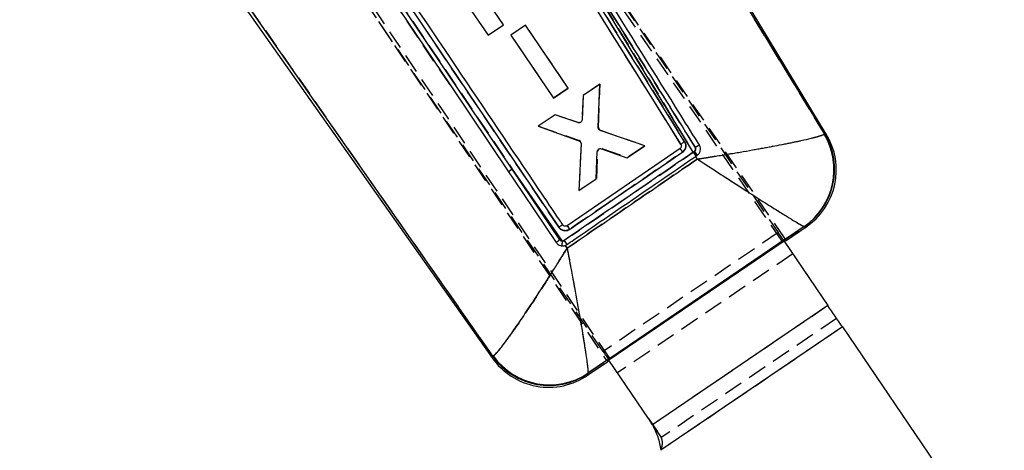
# Model space of a CAD drawing. Extents: x 27 to 387, y 27 to 288.
# Tile 9 of 19: x 99 to 165, y 171 to 200. Entities that reach past the tile are written whole.
import ezdxf

# ---------------------------------------------------------------- set-up
doc = ezdxf.new("R2010")
doc.units = 0
doc.linetypes.add('HIDDEN', pattern=[1.905, 1.27, -0.635])
doc.layers.get('0').update_dxf_attribs({"linetype": 'CONTINUOUS'})
doc.styles.add('SLDTEXTSTYLE0', font='TXT', dxfattribs={"width": 0.75})
doc.dimstyles.new('SLDDIMSTYLE2', dxfattribs={"dimtxt": 3.5, "dimasz": 3.302, "dimexe": 0, "dimexo": 0.0625, "dimgap": 0.875, "dimtad": 1, "dimdec": 3, "dimrnd": 1e-09, "dimzin": 12, "dimtxsty": 'SLDTEXTSTYLE0', "dimsah": 1, "dimcen": 0.09, "dimazin": 3, "dimtfac": 1, "dimtdec": 3, "dimtmove": 0, "dimatfit": 3, "dimtolj": 1, "dimtzin": 12})

# ---------------------------------------------------------------- blocks, each defined once
blk = doc.blocks.new('_D_4')
at = {"color": 179, "linetype": 'CONTINUOUS'}
for p, q in [((90.869, 153.428), (90.869, 168.803)), ((97.869, 153.428), (97.869, 168.803)), ((90.869, 167.803), (81.299, 167.803)), ((90.869, 167.803), (97.869, 167.803)), ((97.869, 167.803), (104.219, 167.803))]:
    blk.add_line(p, q, dxfattribs=at)
for points in [[(90.869, 167.803), (87.567, 168.311), (87.567, 167.295)], [(97.869, 167.803), (101.171, 167.295), (101.171, 168.311)]]:
    blk.add_solid(points, dxfattribs=at)
at = {"color": 179, "linetype": 'CONTINUOUS', "insert": (81.299, 172.315, 0.1), "char_height": 3.5, "attachment_point": 1, "style": 'SLDTEXTSTYLE0'}
blk.add_mtext('7', dxfattribs=at)

msp = doc.modelspace()

# ---------------------------------------------------------------- linework, layer by layer
at = {"color": 7, "linetype": 'HIDDEN'}
for p, q in [((149.8814, 185.1946), (112.417, 239.8626)), ((96.5982, 239.2277), (138.2725, 177.3062)), ((138.4832, 177.4493), (96.7519, 239.4133)), ((150.0921, 185.3378), (112.9147, 239.5503)), ((119.0621, 230.7538), (149.6265, 185.7649)), ((138.0462, 177.8975), (107.4818, 222.8864)), ((152.694, 192.2964), (135.22, 220.8733)), ((114.8196, 215.5058), (132.0383, 189.9598)), ((127.928, 195.5203), (114.5829, 215.3246)), ((135.1224, 186.1093), (115.35, 215.4457)), ((133.1238, 209.0301), (144.0016, 191.075)), ((113.5345, 202.2379), (130.7445, 177.5776)), ((132.913, 199.4801), (131.9411, 198.8196)), ((135.7418, 195.3147), (132.913, 199.4801)), ((131.9411, 198.8196), (134.7699, 194.6541)), ((134.7699, 194.6541), (135.7418, 195.3147)), ((135.7418, 195.3147), (134.7699, 194.6541)), ((137.8495, 195.5806), (136.7294, 194.8193)), ((137.7505, 192.7107), (137.8495, 195.5806)), ((136.7294, 194.8193), (136.6569, 193.2148)), ((134.869, 193.5549), (133.7704, 192.8082)), ((136.3877, 193.0309), (134.869, 193.5549)), ((133.7704, 192.8082), (136.4532, 191.8606)), ((140.805, 191.5013), (137.887, 192.5118)), ((152.694, 192.2964), (152.6672, 192.2756)), ((136.5882, 191.6604), (136.4509, 188.5421)), ((139.6641, 190.7259), (140.805, 191.5013)), ((140.805, 191.5013), (139.6641, 190.7259)), ((137.6344, 189.3465), (137.6962, 191.1397)), ((137.9679, 191.325), (139.6641, 190.7259)), ((144.0016, 191.075), (144.0809, 191.1295)), ((144.1679, 190.8), (144.275, 190.6229)), ((144.2663, 190.8674), (144.1836, 190.8107)), ((135.3393, 185.1998), (132.0383, 189.9598)), ((132.0383, 189.9598), (135.1878, 185.2905)), ((136.4509, 188.5421), (137.6344, 189.3465)), ((149.6265, 185.7649), (138.0462, 177.8975)), ((149.9055, 185.1899), (151.3374, 186.1623)), ((151.3374, 186.1623), (151.3554, 186.1612)), ((135.6664, 184.7284), (135.5394, 184.9113)), ((150.0109, 185.1991), (138.4306, 177.3317)), ((138.4832, 177.4493), (149.8814, 185.1946)), ((149.8814, 185.1946), (149.9055, 185.1899)), ((150.5875, 184.3504), (139.0072, 176.483)), ((152.9103, 180.9315), (141.3097, 173.0503)), ((153.4869, 180.0828), (141.8863, 172.2016)), ((153.8713, 179.5169), (141.8672, 171.3616)), ((130.7866, 177.6002), (130.7445, 177.5776)), ((137.0442, 176.4568), (138.4795, 177.4313)), ((138.4795, 177.4313), (138.4832, 177.4493)), ((137.0352, 176.4334), (137.0442, 176.4568)), ((141.052, 173.4732), (141.6286, 172.6245)), ((141.3097, 173.0503), (141.8863, 172.2016))]:
    msp.add_line(p, q, dxfattribs=at)
at = {"color": 7, "linetype": 'CONTINUOUS'}
for p, q in [((152.8035, 192.2769), (127.3864, 234.2599)), ((121.877, 225.6857), (143.1884, 191.5951)), ((135.22, 220.8733), (152.694, 192.2964)), ((132.0383, 189.9598), (114.8196, 215.5058)), ((115.35, 215.4457), (135.1224, 186.1093)), ((144.0016, 191.075), (133.1238, 209.0301)), ((109.8317, 207.0867), (130.7197, 177.4664)), ((120.4993, 206.5457), (127.928, 195.5203)), ((126.562, 204.512), (130.4383, 198.8064)), ((130.7445, 177.5776), (113.5345, 202.2379)), ((131.4526, 199.4955), (129.8016, 201.9257)), ((130.4383, 198.8064), (131.4526, 199.4955)), ((132.9124, 199.4794), (131.9403, 198.8192)), ((135.7427, 195.3151), (132.9124, 199.4794)), ((131.9403, 198.8192), (134.7706, 194.6549)), ((127.928, 195.5203), (131.7978, 189.7759)), ((134.7706, 194.6549), (135.7427, 195.3151)), ((137.827, 195.5642), (136.7281, 194.8179)), ((137.7196, 192.7209), (137.827, 195.5642)), ((136.7281, 194.8179), (136.6557, 193.213)), ((134.8673, 193.5542), (133.7469, 192.7933)), ((136.3857, 193.0305), (134.8673, 193.5542)), ((133.7469, 192.7933), (136.4514, 191.8281)), ((140.8055, 191.5005), (137.856, 192.5217)), ((152.6672, 192.2756), (152.694, 192.2964)), ((136.586, 191.6279), (136.4504, 188.5429)), ((139.6217, 190.6966), (140.8055, 191.5005)), ((143.1309, 191.3196), (135.67, 186.2109)), ((137.5916, 189.3179), (137.6595, 191.1156)), ((137.9319, 191.2998), (139.6217, 190.6966)), ((144.0813, 191.1298), (144.0016, 191.075)), ((144.1679, 190.8), (144.1836, 190.8107)), ((144.275, 190.6229), (144.1679, 190.8)), ((144.1836, 190.8107), (144.2663, 190.8674)), ((132.0383, 189.9598), (135.3393, 185.1998)), ((135.1878, 185.2905), (132.0383, 189.9598)), ((136.4504, 188.5429), (137.5916, 189.3179)), ((135.3995, 186.2478), (135.3861, 186.2654)), ((151.3374, 186.1623), (150.102, 185.3234)), ((150.1557, 185.2452), (151.463, 186.1333)), ((151.3554, 186.1612), (151.3374, 186.1623)), ((135.5394, 184.9113), (135.6522, 184.9691)), ((135.5394, 184.9113), (135.6664, 184.7284)), ((138.2725, 177.3062), (150.0921, 185.3378)), ((150.0109, 185.1991), (138.4306, 177.3317)), ((150.0109, 185.1991), (149.9735, 185.2543)), ((150.0109, 185.1991), (152.9103, 180.9315)), ((150.102, 185.3234), (150.0921, 185.3378)), ((150.1557, 185.2452), (150.1547, 185.2466)), ((152.9103, 180.9315), (141.3097, 173.0503)), ((153.8713, 179.5169), (141.8672, 171.3616)), ((153.8713, 179.5169), (164.5739, 163.7633)), ((130.7445, 177.5776), (130.7866, 177.6002)), ((137.0192, 176.3206), (138.3345, 177.2141)), ((138.2796, 177.2956), (137.0442, 176.4568)), ((138.2725, 177.3062), (138.2796, 177.2956)), ((138.3326, 177.217), (138.3345, 177.2141)), ((138.3939, 177.3858), (138.4306, 177.3317)), ((141.052, 173.4732), (138.4306, 177.3317)), ((137.0442, 176.4568), (137.0352, 176.4334))]:
    msp.add_line(p, q, dxfattribs=at)
at = {"color": 8, "linetype": 'CONTINUOUS', "flags": 128}
for points in [[(152.694, 192.2964), (152.7913, 192.2791), (152.8035, 192.2769)], [(151.463, 186.1333), (151.451, 186.1364), (151.3554, 186.1612)], [(130.7197, 177.4664), (130.7225, 177.4787), (130.7445, 177.5776)], [(137.0352, 176.4334), (137.021, 176.3331), (137.0192, 176.3206)]]:
    msp.add_lwpolyline(points, dxfattribs=at)
at = {"color": 7, "linetype": 'HIDDEN', "flags": 128}
for points in [[(152.8035, 192.2769), (152.7913, 192.2791), (152.694, 192.2964)], [(149.9735, 185.2543), (149.9645, 185.2675), (149.9174, 185.3368), (149.8698, 185.4069), (149.8217, 185.4777), (149.7732, 185.549), (149.7245, 185.6207), (149.6756, 185.6928), (149.6265, 185.7649)], [(151.3554, 186.1612), (151.451, 186.1364), (151.463, 186.1333)], [(138.0462, 177.8975), (138.0952, 177.8254), (138.1442, 177.7533), (138.1929, 177.6816), (138.2414, 177.6103), (138.2895, 177.5395), (138.3371, 177.4694), (138.3842, 177.4001), (138.3939, 177.3858)], [(130.7445, 177.5776), (130.7225, 177.4787), (130.7197, 177.4664)], [(137.0192, 176.3206), (137.021, 176.3331), (137.0352, 176.4334)]]:
    msp.add_lwpolyline(points, dxfattribs=at)
at = {"color": 7, "linetype": 'CONTINUOUS', "flags": 128}
for points in [[(131.7978, 189.7759), (132.1273, 189.2867), (133.4857, 187.2701), (134.9444, 185.1045)], [(153.8713, 179.5169), (153.7487, 179.6973), (153.6264, 179.8774), (153.5045, 180.0568), (153.3834, 180.2351), (153.2631, 180.4121), (153.144, 180.5874), (153.0264, 180.7606), (152.9103, 180.9315)]]:
    msp.add_lwpolyline(points, dxfattribs=at)
at = {"color": 7, "linetype": 'HIDDEN'}
for centre, radius, start, end in [((137.9539, 192.704), 0.2035, 178.107321, 250.812617), ((148.7308, 189.9306), 4.582, 304.672595, 30.78271), ((148.7726, 189.9384), 4.5757, 304.363556, 31.019048), ((136.3853, 191.6692), 0.2031, 357.53416, 70.454683), ((137.9018, 191.1314), 0.2057, 134.985565, 177.681368), ((159.6473, 202.3649), 19.8693, 213.772408, 214.601644), ((166.8578, 206.6304), 27.6474, 214.238392, 214.903359), ((149.1934, 194.5491), 6.1507, 213.777539, 216.76876), ((132.7041, 188.8397), 1.3031, 120.727065, 134.069253), ((148.6412, 194.7029), 15.5037, 213.212052, 214.27003), ((137.5583, 184.9584), 2.2321, 173.793059, 181.959529), ((155.1977, 198.6487), 23.857, 214.213496, 214.987475), ((134.4757, 180.2266), 4.5759, 215.372764, 304.009792), ((134.5087, 180.2752), 4.5836, 215.704304, 303.584943), ((137.4927, 169.8147), 5, 28.513894, 34.191282)]:
    msp.add_arc(centre, radius, start, end, dxfattribs=at)
at = {"color": 7, "linetype": 'CONTINUOUS'}
for centre, radius, start, end in [((148.7308, 189.9306), 4.582, 304.672595, 30.78271), ((148.7726, 189.9384), 4.5757, 304.363556, 31.019048), ((148.8963, 189.9114), 4.5675, 303.573761, 31.74407), ((161.0074, 203.4195), 21.5865, 214.092602, 214.855862), ((166.8578, 206.6304), 27.6474, 214.238392, 214.903359), ((149.1433, 194.5016), 6.0821, 213.66755, 216.692495), ((132.7041, 188.8397), 1.3031, 120.727065, 134.069253), ((149.8511, 195.6578), 17.0395, 213.669829, 214.632417), ((137.5583, 184.9584), 2.2321, 173.793059, 181.959529), ((153.6897, 197.4677), 21.9446, 213.877691, 214.719097), ((134.4525, 180.0986), 4.5675, 214.573144, 304.739897), ((134.4757, 180.2266), 4.5759, 215.372764, 304.009792), ((134.5087, 180.2752), 4.5836, 215.704304, 303.584943), ((136.9161, 170.6634), 5, 28.513894, 34.191282)]:
    msp.add_arc(centre, radius, start, end, dxfattribs=at)
at = {"color": 7, "linetype": 'HIDDEN'}
for centre, major_axis, start_param, end_param in [((115.7132, 235.4706), (-34.4436, 50.2247), 3.0854573, 3.1071179), ((104.3305, 227.7375), (-34.0029, 50.5241), 3.1760674, 3.1986739)]:
    msp.add_ellipse(centre, major_axis=major_axis, ratio=0.0699281, start_param=start_param, end_param=end_param, dxfattribs=at)
at = {"color": 7, "linetype": 'CONTINUOUS'}
for centre, major_axis, start_param, end_param in [((115.7132, 235.4706), (-34.4436, 50.2247), 3.1071179, 3.1412768), ((104.3305, 227.7375), (-34.0029, 50.5241), 3.1419085, 3.1760674)]:
    msp.add_ellipse(centre, major_axis=major_axis, ratio=0.0699281, start_param=start_param, end_param=end_param, dxfattribs=at)
at = {"color": 7, "linetype": 'HIDDEN'}
for points, knots in [([(143.1884, 191.5951), (139.6402, 197.2725), (132.538, 208.6366), (125.4327, 219.9993), (121.8772, 225.6853)], [0, 0, 0, 0, 0.4995954, 1, 1, 1, 1]), ([(122.1204, 225.8577), (125.6767, 220.172), (132.7835, 208.8098), (139.8874, 197.4464), (143.4365, 191.7693)], [0, 0, 0, 0, 0.5004065, 1, 1, 1, 1]), ([(144.1329, 191.4013), (142.7016, 193.6937), (139.0324, 199.5701), (135.3623, 205.4462), (133.1238, 209.0301)], [0, 0, 0, 0, 0.3900925, 1, 1, 1, 1]), ([(144.275, 190.6229), (144.2811, 190.6238), (144.2881, 190.6249), (144.2997, 190.6267), (144.3131, 190.6288), (144.3387, 190.6328), (144.382, 190.6395), (144.4546, 190.6507), (144.5764, 190.6697), (144.7814, 190.7018), (145.127, 190.7564), (145.7163, 190.8508), (146.7585, 191.022), (148.0698, 191.2475), (149.4335, 191.4976), (150.5083, 191.7089), (151.3452, 191.8884), (151.9398, 192.0297), (152.3525, 192.1444), (152.5802, 192.2237), (152.6433, 192.2613), (152.6672, 192.2756)], [0, 0, 0, 0, 0.0014899, 0.001741, 0.0028456, 0.0047765, 0.0080178, 0.0134596, 0.0225978, 0.0379581, 0.063841, 0.1077714, 0.1839428, 0.3255818, 0.4500053, 0.5743782, 0.6747846, 0.7751647, 0.8613564, 0.9475374, 1, 1, 1, 1]), ([(143.4365, 191.7693), (143.4531, 191.7386), (143.4968, 191.6578), (143.5225, 191.5074), (143.4957, 191.3367), (143.4173, 191.1852), (143.3328, 191.1152), (143.2925, 191.0818)], [0, 0, 0, 0, 0.1352403, 0.356265, 0.5772265, 0.7981614, 1, 1, 1, 1]), ([(144.1327, 191.4015), (144.1501, 191.4123), (144.1849, 191.4339), (144.236, 191.4646), (144.2837, 191.4924), (144.326, 191.5162), (144.3613, 191.5351), (144.388, 191.5482), (144.404, 191.5547), (144.408, 191.5549), (144.4097, 191.5551)], [0, 0, 0, 0, 0.1300818, 0.260158, 0.3902435, 0.5203249, 0.6504024, 0.7804821, 0.910565, 1, 1, 1, 1]), ([(135.4692, 185.2344), (135.6367, 185.349), (136.4743, 185.9224), (139.3184, 187.8692), (141.995, 189.7014), (144.0016, 191.075)], [0, 0, 0, 0, 0.0588976, 0.2944881, 1, 1, 1, 1]), ([(143.2925, 191.0818), (143.125, 190.9671), (142.2874, 190.3938), (139.7996, 188.6908), (137.4793, 187.1025), (135.829, 185.9729)], [0, 0, 0, 0, 0.0673329, 0.3366656, 1, 1, 1, 1]), ([(144.0809, 191.1295), (144.0901, 191.1367), (144.1169, 191.1574), (144.1492, 191.2051), (144.167, 191.2706), (144.1634, 191.3399), (144.1431, 191.3808), (144.1329, 191.4013)], [0, 0, 0, 0, 0.1150346, 0.3330229, 0.5530906, 0.7757385, 1, 1, 1, 1]), ([(144.275, 190.6229), (142.8247, 189.6303), (139.9547, 187.6661), (137.0856, 185.7006), (135.6664, 184.7284)], [0, 0, 0, 0, 0.50533495, 1, 1, 1, 1]), ([(144.275, 190.6229), (144.2801, 190.6195), (144.2861, 190.6156), (144.2959, 190.6092), (144.3073, 190.6018), (144.3289, 190.5876), (144.3655, 190.5637), (144.4269, 190.5235), (144.5301, 190.4562), (144.7034, 190.343), (144.9957, 190.1523), (145.494, 189.8279), (146.3746, 189.2564), (147.4814, 188.5426), (148.6309, 187.8083), (149.5354, 187.2369), (150.2381, 186.7996), (150.736, 186.4961), (151.0798, 186.2939), (151.2678, 186.1906), (151.3183, 186.1701), (151.3374, 186.1623)], [0, 0, 0, 0, 0.00149, 0.0017411, 0.0028472, 0.0047786, 0.0080212, 0.0134644, 0.0226048, 0.0379677, 0.063854, 0.1077882, 0.1839615, 0.3255821, 0.4500058, 0.5743789, 0.6747858, 0.7751663, 0.8613577, 0.9475382, 1, 1, 1, 1]), ([(135.829, 185.9729), (135.7835, 185.9478), (135.6878, 185.8949), (135.5184, 185.877), (135.3494, 185.9141), (135.2112, 185.9969), (135.149, 186.0755), (135.1224, 186.1093)], [0, 0, 0, 0, 0.19427964, 0.40896752, 0.62370998, 0.83851574, 1, 1, 1, 1]), ([(135.1878, 185.2905), (135.1972, 185.2783), (135.2207, 185.2482), (135.2724, 185.2129), (135.3171, 185.2041), (135.3393, 185.1998)], [0, 0, 0, 0, 0.2540619, 0.6290232, 1, 1, 1, 1]), ([(135.3393, 185.1998), (135.3624, 185.2001), (135.4086, 185.2006), (135.449, 185.2231), (135.4692, 185.2344)], [0, 0, 0, 0, 0.5004606, 1, 1, 1, 1]), ([(135.6664, 184.7284), (135.6632, 184.7231), (135.6594, 184.7171), (135.6543, 184.7088), (135.6488, 184.6999), (135.6379, 184.6823), (135.6184, 184.6508), (135.5855, 184.5976), (135.5301, 184.5081), (135.4364, 184.357), (135.2776, 184.1018), (135.0738, 183.7758), (134.7201, 183.2134), (134.0614, 182.177), (133.2431, 180.9211), (132.4509, 179.7465), (131.7637, 178.7642), (131.2599, 178.0953), (130.9324, 177.7144), (130.8352, 177.6383), (130.7866, 177.6002)], [0, 0, 0, 0, 0.0014916, 0.0017228, 0.0023804, 0.0040106, 0.0067581, 0.0113878, 0.0191914, 0.0323535, 0.0545953, 0.0923857, 0.1262816, 0.217974, 0.3989198, 0.5204011, 0.6418288, 0.8144925, 0.9072528, 1, 1, 1, 1]), ([(135.6664, 184.7284), (135.6675, 184.7223), (135.6689, 184.7154), (135.6707, 184.7058), (135.6727, 184.6956), (135.6765, 184.6752), (135.6835, 184.6388), (135.6952, 184.5776), (135.7148, 184.4743), (135.7479, 184.3001), (135.8037, 184.0056), (135.8745, 183.6294), (135.9959, 182.9801), (136.2167, 181.783), (136.4762, 180.3302), (136.708, 178.9685), (136.8919, 177.8271), (137.0027, 177.0459), (137.0494, 176.5967), (137.0459, 176.5034), (137.0442, 176.4568)], [0, 0, 0, 0, 0.0014915, 0.001723, 0.0023808, 0.0040115, 0.0067592, 0.0113894, 0.0191934, 0.0323556, 0.0545971, 0.0923862, 0.1262953, 0.217992, 0.3989197, 0.5204008, 0.6418285, 0.8144927, 0.907253, 1, 1, 1, 1]), ([(141.8863, 172.2016), (141.9066, 172.1295), (141.9593, 171.943), (141.942, 171.6486), (141.889, 171.4453), (141.8672, 171.3616)], [0, 0, 0, 0, 0.2704029, 0.6996272, 1, 1, 1, 1])]:
    msp.add_open_spline(points, degree=3, knots=knots, dxfattribs=at)
at = {"color": 7, "linetype": 'CONTINUOUS'}
for points, knots in [([(143.4365, 191.7693), (139.8874, 197.4464), (132.7835, 208.8098), (125.6767, 220.172), (122.1204, 225.8577)], [0, 0, 0, 0, 0.4995935, 1, 1, 1, 1]), ([(135.3861, 186.2654), (135.3125, 186.3747), (134.7861, 187.1562), (132.4485, 190.6268), (125.9337, 200.298), (119.8699, 209.2957), (115.6181, 215.6047)], [0, 0, 0, 0, 0.0111743, 0.0799075, 0.3548404, 1, 1, 1, 1]), ([(133.1238, 209.0301), (134.5555, 206.7379), (138.2258, 200.8618), (141.895, 194.9854), (144.1329, 191.4013)], [0, 0, 0, 0, 0.3900923, 1, 1, 1, 1]), ([(144.4098, 191.5548), (144.3222, 191.6951), (143.8049, 192.5228), (141.5692, 196.1007), (137.9851, 201.8356), (134.8301, 206.8829), (133.3941, 209.1801)], [0, 0, 0, 0, 0.0238653, 0.1408873, 0.6089756, 1, 1, 1, 1]), ([(136.5436, 193.0417), (136.5219, 193.0334), (136.4785, 193.0167), (136.4228, 193.0196), (136.3932, 193.0283), (136.3857, 193.0305)], [0, 0, 0, 0, 0.4268144, 0.8536065, 1, 1, 1, 1]), ([(136.6557, 193.213), (136.6519, 193.19), (136.6443, 193.144), (136.6047, 193.0818), (136.5644, 193.0554), (136.5436, 193.0417)], [0, 0, 0, 0, 0.3262267, 0.652458, 1, 1, 1, 1]), ([(137.856, 192.5217), (137.8351, 192.5313), (137.7933, 192.5506), (137.7476, 192.6037), (137.7219, 192.6629), (137.7203, 192.7033), (137.7196, 192.7209)], [0, 0, 0, 0, 0.2653472, 0.5307024, 0.7961721, 1, 1, 1, 1]), ([(144.275, 190.6229), (144.2811, 190.6238), (144.2881, 190.6249), (144.2997, 190.6267), (144.3131, 190.6288), (144.3387, 190.6328), (144.382, 190.6395), (144.4546, 190.6507), (144.5764, 190.6697), (144.7814, 190.7018), (145.127, 190.7564), (145.7163, 190.8508), (146.7585, 191.022), (148.0698, 191.2475), (149.4335, 191.4976), (150.5083, 191.7089), (151.3452, 191.8884), (151.9398, 192.0297), (152.3525, 192.1444), (152.5802, 192.2237), (152.6433, 192.2613), (152.6672, 192.2756)], [0, 0, 0, 0, 0.0014899, 0.001741, 0.0028456, 0.0047765, 0.0080178, 0.0134596, 0.0225978, 0.0379581, 0.063841, 0.1077714, 0.1839428, 0.3255818, 0.4500053, 0.5743782, 0.6747846, 0.7751647, 0.8613564, 0.9475374, 1, 1, 1, 1]), ([(136.4514, 191.8281), (136.4722, 191.8182), (136.5139, 191.7985), (136.5591, 191.7448), (136.5842, 191.6856), (136.5855, 191.6453), (136.586, 191.6279)], [0, 0, 0, 0, 0.2661563, 0.5323029, 0.7985575, 1, 1, 1, 1]), ([(143.1884, 191.5951), (143.1986, 191.5745), (143.2189, 191.5332), (143.2213, 191.4629), (143.2018, 191.3964), (143.1678, 191.3481), (143.1403, 191.3269), (143.1309, 191.3196)], [0, 0, 0, 0, 0.2210831, 0.4421638, 0.6634242, 0.88502, 1, 1, 1, 1]), ([(143.4365, 191.7693), (143.4029, 191.748), (143.3358, 191.7056), (143.253, 191.6493), (143.1967, 191.6077), (143.1912, 191.5992), (143.1885, 191.5949)], [0, 0, 0, 0, 0.2499975, 0.4999974, 0.7499998, 1, 1, 1, 1]), ([(143.2937, 191.0826), (143.3336, 191.1158), (143.4175, 191.1856), (143.4957, 191.3367), (143.5225, 191.5074), (143.4968, 191.6578), (143.4531, 191.7386), (143.4365, 191.7693)], [0, 0, 0, 0, 0.2003678, 0.4217098, 0.6430785, 0.8645105, 1, 1, 1, 1]), ([(144.1329, 191.4013), (144.1503, 191.4121), (144.185, 191.4337), (144.2361, 191.4644), (144.2837, 191.4923), (144.326, 191.5161), (144.3614, 191.535), (144.3881, 191.5481), (144.404, 191.5545), (144.4081, 191.5548), (144.4098, 191.5549)], [0, 0, 0, 0, 0.1300822, 0.2601634, 0.3902424, 0.5203209, 0.6504043, 0.7804839, 0.9105642, 1, 1, 1, 1]), ([(144.2663, 190.8674), (144.3124, 190.9067), (144.4089, 190.989), (144.4826, 191.1635), (144.4926, 191.3448), (144.4561, 191.4747), (144.4187, 191.5393), (144.4098, 191.5548)], [0, 0, 0, 0, 0.2330269, 0.488291, 0.7093419, 0.9303541, 1, 1, 1, 1]), ([(144.0016, 191.075), (143.834, 190.9603), (142.9965, 190.387), (140.1528, 188.4404), (137.4767, 186.6085), (135.4706, 185.2353)], [0, 0, 0, 0, 0.0589076, 0.2945368, 1, 1, 1, 1]), ([(135.6522, 184.9691), (135.8026, 185.0721), (136.623, 185.6339), (139.4616, 187.5775), (142.1497, 189.4181), (144.1679, 190.8)], [0, 0, 0, 0, 0.0529958, 0.289026, 1, 1, 1, 1]), ([(135.8307, 185.974), (135.9983, 186.0887), (136.8358, 186.662), (139.3235, 188.3649), (141.6436, 189.953), (143.2937, 191.0826)], [0, 0, 0, 0, 0.0673375, 0.3366883, 1, 1, 1, 1]), ([(137.6595, 191.1156), (137.663, 191.1388), (137.67, 191.1852), (137.709, 191.2452), (137.7504, 191.2792), (137.7768, 191.2918), (137.7822, 191.2944)], [0, 0, 0, 0, 0.3068944, 0.6138085, 0.9204053, 1, 1, 1, 1]), ([(137.7822, 191.2944), (137.8043, 191.3015), (137.8485, 191.3157), (137.9008, 191.3099), (137.9273, 191.3013), (137.9319, 191.2998)], [0, 0, 0, 0, 0.4521229, 0.9042295, 1, 1, 1, 1]), ([(144.1329, 191.4013), (144.1386, 191.3909), (144.1553, 191.3607), (144.1678, 191.3036), (144.1605, 191.2357), (144.132, 191.1732), (144.0981, 191.1442), (144.0813, 191.1298)], [0, 0, 0, 0, 0.1170724, 0.3412719, 0.5636719, 0.7836471, 1, 1, 1, 1]), ([(135.6664, 184.7284), (137.0856, 185.7006), (139.9547, 187.6661), (142.8247, 189.6303), (144.275, 190.6229)], [0, 0, 0, 0, 0.49466505, 1, 1, 1, 1]), ([(144.275, 190.6229), (144.2801, 190.6195), (144.2861, 190.6156), (144.2959, 190.6092), (144.3073, 190.6018), (144.3289, 190.5876), (144.3655, 190.5637), (144.4269, 190.5235), (144.5301, 190.4562), (144.7034, 190.343), (144.9957, 190.1523), (145.494, 189.8279), (146.3746, 189.2564), (147.4814, 188.5426), (148.6309, 187.8083), (149.5354, 187.2369), (150.2381, 186.7996), (150.736, 186.4961), (151.0798, 186.2939), (151.2678, 186.1906), (151.3183, 186.1701), (151.3374, 186.1623)], [0, 0, 0, 0, 0.00149, 0.0017411, 0.0028472, 0.0047786, 0.0080212, 0.0134644, 0.0226048, 0.0379677, 0.063854, 0.1077882, 0.1839615, 0.3255821, 0.4500058, 0.5743789, 0.6747858, 0.7751663, 0.8613577, 0.9475382, 1, 1, 1, 1]), ([(135.3861, 186.2654), (135.3809, 186.2647), (135.3704, 186.2633), (135.3086, 186.2289), (135.2224, 186.1758), (135.1557, 186.1314), (135.1224, 186.1093)], [0, 0, 0, 0, 0.2469272, 0.4979531, 0.7489774, 1, 1, 1, 1]), ([(135.67, 186.2109), (135.6496, 186.1999), (135.6089, 186.1778), (135.5382, 186.1727), (135.4706, 186.1898), (135.4249, 186.2198), (135.4045, 186.2423), (135.3995, 186.2478)], [0, 0, 0, 0, 0.2312735, 0.4625542, 0.6936181, 0.9242712, 1, 1, 1, 1]), ([(135.1224, 186.1093), (135.149, 186.0755), (135.2112, 185.9969), (135.3494, 185.9141), (135.5184, 185.877), (135.6885, 185.8949), (135.7847, 185.9484), (135.8307, 185.974)], [0, 0, 0, 0, 0.1610746, 0.3753354, 0.5895331, 0.8036763, 1, 1, 1, 1]), ([(134.9444, 185.1045), (134.9464, 185.1081), (134.9505, 185.1157), (134.9899, 185.1488), (135.0508, 185.1949), (135.1205, 185.2446), (135.1677, 185.2768), (135.1878, 185.2905)], [0, 0, 0, 0, 0.2013884, 0.4189187, 0.6364495, 0.8452174, 1, 1, 1, 1]), ([(134.9444, 185.1045), (134.9856, 185.0559), (135.064, 184.9636), (135.2075, 184.8983), (135.2957, 184.8864), (135.3276, 184.8821)], [0, 0, 0, 0, 0.4152351, 0.7892019, 1, 1, 1, 1]), ([(135.3393, 185.1998), (135.3171, 185.2041), (135.2724, 185.2129), (135.2207, 185.2482), (135.1972, 185.2783), (135.1878, 185.2905)], [0, 0, 0, 0, 0.3709768, 0.7459381, 1, 1, 1, 1]), ([(135.3276, 184.8821), (135.3787, 184.8822), (135.4511, 184.8823), (135.5194, 184.9047), (135.5394, 184.9113)], [0, 0, 0, 0, 0.7060528, 1, 1, 1, 1]), ([(135.4706, 185.2353), (135.4501, 185.2238), (135.4094, 185.2007), (135.3626, 185.2001), (135.3393, 185.1998)], [0, 0, 0, 0, 0.5022664, 1, 1, 1, 1]), ([(130.7866, 177.6002), (130.8352, 177.6383), (130.9324, 177.7144), (131.2599, 178.0953), (131.7637, 178.7642), (132.4509, 179.7465), (133.2431, 180.9211), (134.0614, 182.177), (134.7201, 183.2134), (135.0738, 183.7758), (135.2776, 184.1018), (135.4364, 184.357), (135.5301, 184.5081), (135.5855, 184.5976), (135.6184, 184.6508), (135.6379, 184.6823), (135.6488, 184.6999), (135.6543, 184.7088), (135.6594, 184.7171), (135.6632, 184.7231), (135.6664, 184.7284)], [0, 0, 0, 0, 0.0927472, 0.1855075, 0.3581712, 0.4795989, 0.6010802, 0.782026, 0.8737184, 0.9076143, 0.9454047, 0.9676465, 0.9808086, 0.9886122, 0.9932419, 0.9959894, 0.9976196, 0.9982772, 0.9985084, 1, 1, 1, 1]), ([(135.6664, 184.7284), (135.6675, 184.7223), (135.6689, 184.7154), (135.6707, 184.7058), (135.6727, 184.6956), (135.6765, 184.6752), (135.6835, 184.6388), (135.6952, 184.5776), (135.7148, 184.4743), (135.7479, 184.3001), (135.8037, 184.0056), (135.8745, 183.6294), (135.9959, 182.9801), (136.2167, 181.783), (136.4762, 180.3302), (136.708, 178.9685), (136.8919, 177.8271), (137.0027, 177.0459), (137.0494, 176.5967), (137.0459, 176.5034), (137.0442, 176.4568)], [0, 0, 0, 0, 0.0014915, 0.001723, 0.0023808, 0.0040115, 0.0067592, 0.0113894, 0.0191934, 0.0323556, 0.0545971, 0.0923862, 0.1262953, 0.217992, 0.3989197, 0.5204008, 0.6418285, 0.8144927, 0.907253, 1, 1, 1, 1]), ([(141.3097, 173.0503), (141.3749, 172.9229), (141.5055, 172.6682), (141.6633, 172.2519), (141.7905, 171.8157), (141.8415, 171.5138), (141.8672, 171.3616)], [0, 0, 0, 0, 0.2480641, 0.4961407, 0.746145, 1, 1, 1, 1])]:
    msp.add_open_spline(points, degree=3, knots=knots, dxfattribs=at)

# ---------------------------------------------------------------- dimensions: what is measured, and where the dimension line sits
at = {"color": 179, "linetype": 'CONTINUOUS'}
dim = msp.add_linear_dim(base=(97.8686, 167.8034), p1=(90.8686, 152.4282), p2=(97.8686, 152.4282), dimstyle='SLDDIMSTYLE2', dxfattribs=at)
dim.commit()
dim.dimension.update_dxf_attribs({"geometry": '_D_4', "text_midpoint": (84.0136, 167.8034), "dimtype": 160})

doc.saveas('drawing.dxf')
